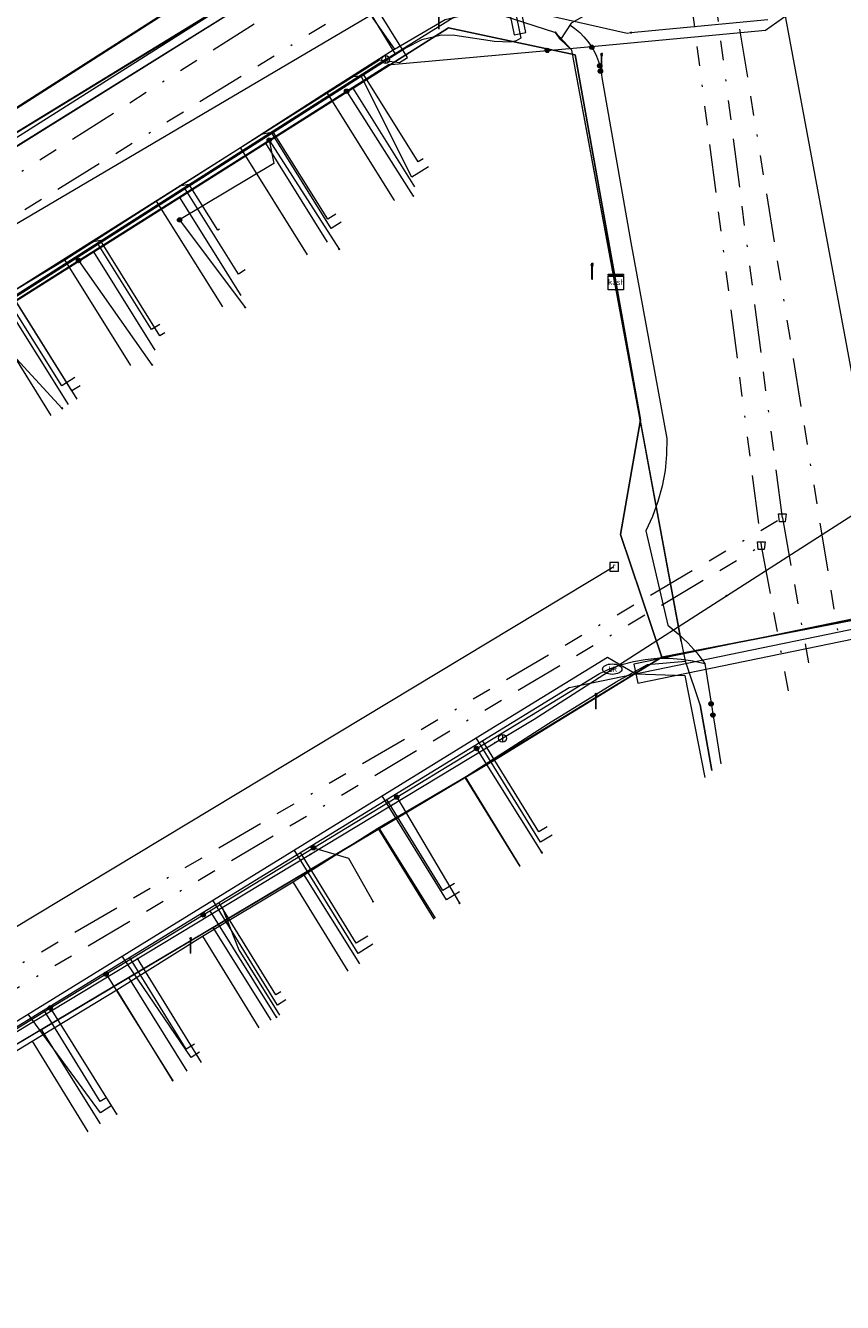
# Model space of a CAD drawing. Header units: metres. Extents: x 151922 to 154458, y 463415 to 464223.
# Tile 32 of 164: x 152476 to 152518, y 463786 to 463852. Entities that reach past the tile are written whole.
import ezdxf
from ezdxf.enums import TextEntityAlignment as Align
from ezdxf.lldxf.tags import DXFTag

# ---------------------------------------------------------------- set-up
doc = ezdxf.new("R2010")
doc.units = ezdxf.units.M
doc.linetypes.add('RI-OVERIG-SO', pattern=[17, 5, -2, 2, -2, 0, -2, 2, -2])
doc.layers.get('0').update_dxf_attribs({"lineweight": 9})
for name, color, linetype, lineweight in [('B-PV-KL-DATA-G', 90, 'KL-DATA-SO', 9), ('B-PV-KL-DATA_HULPSTUK-S', 90, 'Continuous', 9), ('B-PV-KL-DATA_KABELBED-G', 90, 'Continuous', 9), ('B-PV-KL-DATA_MANTELBUIS-G', 90, 'Continuous', 9), ('B-PV-KL-ET_HS-G', 10, 'KL-HS-SO', 9), ('B-PV-KL-ET_LS-G', 190, 'KL-LS-SO', 9), ('B-PV-KL-ET_LS-S', 190, 'Continuous', 9), ('B-PV-KL-ET_LS_MANTELBUIS-G', 190, 'Continuous', 9), ('B-PV-KL-GAS_HD-G', 30, 'KL-GAS_HD-SO', 9), ('B-PV-KL-GAS_LD-G', 50, 'KL-GAS_LD-SO', 9), ('B-PV-KL-WATER-G', 170, 'KL-WATER-SO', 9), ('B-PV-KL-WATER-S', 170, 'Continuous', 9), ('B-PV-KL-WATER_HULPSTUK-S', 170, 'Continuous', 9), ('B-PV-OG-INFO-G', 7, 'Continuous', 9), ('B-PV-RI-OVERIG_RIOOLPUT_INSPECTIE-S', 10, 'Continuous', 9), ('B-PV-RI-VRIJVERVAL-G', 210, 'RI-OVERIG-SO', 9), ('B-PV-RI-VRIJVERVAL_HULPSTUK-S', 210, 'Continuous', 9)]:
    doc.layers.add(name, color=color, linetype=linetype, lineweight=lineweight)
doc.styles.add('NLCS-ISO', font='txt')
doc.styles.get("Standard").update_dxf_attribs({"font": 'arial.ttf'})
tags = doc.linetypes.add('KL-DATA-SO', pattern='A,4,-1,[101,NLCS.SHX,S=0.5,R=0,X=0,Y=0],-1,4,-1,["D",Standard,S=1,R=0,X=-0.25,Y=-0.5],-1.5', length=12.5).pattern_tags.tags
tags[18] = DXFTag(74, 10)
tags = doc.linetypes.add('KL-GAS_HD-SO', pattern='A,4,-1,[69,NLCS.SHX,S=0.5,R=0,X=0,Y=0],-1,4,-1,["H",Standard,S=1,R=0,X=0,Y=-0.5],-2', length=13).pattern_tags.tags
tags[18] = DXFTag(74, 10)
tags = doc.linetypes.add('KL-GAS_LD-SO', pattern='A,4,-1,[69,NLCS.SHX,S=0.5,R=0,X=0,Y=0],-1,4,-1,["L",Standard,S=1,R=0,X=0.25,Y=-0.5],-2', length=13).pattern_tags.tags
tags[18] = DXFTag(74, 10)
tags = doc.linetypes.add('KL-HS-SO', pattern='A,4,-1,[103,NLCS.SHX,S=0.75,R=0,X=0,Y=0],-1,4,-1,["H",Standard,S=1,R=0,X=0,Y=-0.5],-2', length=13).pattern_tags.tags
tags[18] = DXFTag(74, 10)
tags = doc.linetypes.add('KL-LS-SO', pattern='A,4,-1,[103,NLCS.SHX,S=0.75,R=0,X=0,Y=0],-1,4,-1,["L",Standard,S=1,R=0,X=0,Y=-0.5],-2', length=13).pattern_tags.tags
tags[18] = DXFTag(74, 10)
doc.linetypes.add('KL-WATER-SO', pattern='A,7,-0.5,[168,NLCS.SHX,S=0.75,R=0,X=0.75,Y=0],-2', length=9.5)

# ---------------------------------------------------------------- blocks, each defined once
blk = doc.blocks.new('SKL-WTB_HULP_KAST-SO')
at = {"color": 0, "linetype": 'ByBlock', "lineweight": 18}
for points in [[(-2, 2), (2, 2), (2, 1.68), (-2, 1.68)], [(-2, 1.52), (2, 1.52), (2, -2), (-2, -2)]]:
    blk.add_lwpolyline(points, close=True, dxfattribs=at)
at = {"color": 0, "linetype": 'ByBlock', "lineweight": 18, "style": 'NLCS-ISO'}
blk.add_text('kast', height=1.5, dxfattribs=at).set_placement((0, 0), align=Align.MIDDLE_CENTER)
at = {"color": 0, "linetype": 'ByBlock', "lineweight": 18, "style": 'NLCS-ISO', "flags": 1}
for tag, p in [('TYPE', (2.5, 0)), ('OMSCHRIJVING', (2.5, -3)), ('LABEL', (2.5, -1.5))]:
    blk.add_attdef(tag, p, '', height=1, dxfattribs=at)
blk = doc.blocks.new('SKL-WTB_HULP_OVERIG-SO')
at = {"color": 0, "linetype": 'ByBlock', "lineweight": 18}
for points in [[(-0.14, 0.14), (0.14, -0.14)], [(0.14, 0.14), (-0.14, -0.14)]]:
    blk.add_lwpolyline(points, dxfattribs=at)
at = {"color": 0, "linetype": 'ByBlock', "lineweight": 18, "style": 'NLCS-ISO', "flags": 1}
for tag, p in [('TYPE', (1.5, 0)), ('OMSCHRIJVING', (1.5, -3)), ('LABEL', (1.5, -1.5))]:
    blk.add_attdef(tag, p, '', height=1, dxfattribs=at)
blk = doc.blocks.new('SKL-WTB_HULP_AFSLUITER-SO')
at = {"color": 0, "linetype": 'ByBlock', "lineweight": 18}
blk.add_lwpolyline([(0, 0.8), (0, -0.8)], dxfattribs=at)
blk.add_circle((0, 0), 1, dxfattribs=at)
at = {"color": 0, "linetype": 'ByBlock', "lineweight": 18, "style": 'NLCS-ISO', "flags": 1}
for tag, p in [('TYPE', (1.5, 0)), ('OMSCHRIJVING', (1.5, -3)), ('LABEL', (1.5, -1.5))]:
    blk.add_attdef(tag, p, '', height=1, dxfattribs=at)
blk = doc.blocks.new('SKL-WATER_BRANDKRAAN_BRANDPUT-SO')
at = {"color": 0, "linetype": 'ByBlock', "lineweight": 18}
blk.add_ellipse((0, 0), major_axis=(2.5, 0), ratio=0.54, dxfattribs=at)
at = {"color": 0, "linetype": 'ByBlock', "lineweight": 18, "style": 'NLCS-ISO'}
blk.add_text('bk', height=1.5, dxfattribs=at).set_placement((0.16, 0), align=Align.MIDDLE_CENTER)
blk = doc.blocks.new('SKL-WTB_HULP_MOF-SO')
at = {"linetype": 'ByBlock', "lineweight": 18}
h = blk.add_hatch(color=0, dxfattribs=at)
h.dxf.hatch_style = 1
h.paths.add_polyline_path([(-0.5625, 0, 1), (0.5625, 0, 1)])
at = {"color": 0, "linetype": 'ByBlock', "lineweight": 18}
blk.add_circle((0, 0), 0.5625, dxfattribs=at)
at = {"color": 0, "linetype": 'ByBlock', "lineweight": 18, "style": 'NLCS-ISO', "flags": 1}
for tag, p in [('TYPE', (1.5, 0)), ('OMSCHRIJVING', (1.5, -3)), ('LABEL', (1.5, -1.5))]:
    blk.add_attdef(tag, p, '', height=1, dxfattribs=at)
blk = doc.blocks.new('SRI-HULP_AFVOER_OPVANG-SO')
at = {"color": 0, "linetype": 'ByBlock', "lineweight": 18}
blk.add_lwpolyline([(-0.75, -1), (-1, 1), (1, 1), (0.75, -1)], close=True, dxfattribs=at)
at = {"color": 0, "linetype": 'ByBlock', "lineweight": 18, "style": 'NLCS-ISO', "flags": 1}
for tag, p in [('TYPE', (1.5, 0)), ('OMSCHRIJVING', (1.5, -3)), ('LABEL', (1.5, -1.5))]:
    blk.add_attdef(tag, p, '', height=1, dxfattribs=at)
blk = doc.blocks.new('SKL-ET_LS_MAST-SO')
for p, q in [((-0.05, 2.07), (0.05, 2.07)), ((-0.05, -2), (0.05, -2))]:
    blk.add_line(p, q)
for points in [[(-0.18, 1.76), (-0.22, 1.76), (-0.22, 1.84), (-0.18, 1.84), (-0.18, 1.79)], [(-0.18, 1.49), (-0.22, 1.49), (-0.22, 1.57), (-0.18, 1.57), (-0.18, 1.52)], [(-0.18, 1.79), (-0.05, 1.79)], [(-0.18, 1.76), (-0.05, 1.76)], [(-0.18, 1.52), (-0.05, 1.52)], [(-0.18, 1.49), (-0.05, 1.49)], [(-0.05, -2), (-0.05, 2.07)], [(0.05, -2), (0.05, 2.07)], [(0.18, 1.92), (0.05, 1.92)], [(0.18, 1.89), (0.05, 1.89)], [(0.18, 1.66), (0.05, 1.66)], [(0.18, 1.63), (0.05, 1.63)], [(0.18, 1.39), (0.05, 1.39)], [(0.18, 1.36), (0.05, 1.36)], [(0.18, 1.89), (0.22, 1.89), (0.22, 1.97), (0.18, 1.97), (0.18, 1.92)], [(0.18, 1.63), (0.22, 1.63), (0.22, 1.71), (0.18, 1.71), (0.18, 1.66)], [(0.18, 1.36), (0.22, 1.36), (0.22, 1.44), (0.18, 1.44), (0.18, 1.39)]]:
    blk.add_lwpolyline(points)
blk = doc.blocks.new('SRI-PUT_INSPECTIEPUT_RIOOLPUT-SO')
at = {"color": 0, "linetype": 'ByBlock', "lineweight": 18}
blk.add_lwpolyline([(-1.12, -1.12), (1.12, -1.12), (1.12, 1.12), (-1.12, 1.12)], close=True, dxfattribs=at)
at = {"color": 0, "linetype": 'ByBlock', "lineweight": 18, "style": 'NLCS-ISO'}
blk.add_text('r', height=1.5, dxfattribs=at).set_placement((0, 0.28), align=Align.MIDDLE_CENTER)

msp = doc.modelspace()

# ---------------------------------------------------------------- linework, layer by layer
at = {"layer": 'B-PV-KL-DATA-G', "ltscale": 0.5, "flags": 128}
for points in [[(153877.43, 463906.662), (153877.06, 463906.08), (153874.95, 463902.62), (153874.94, 463898.12), (153871.01, 463892.3), (153856.77, 463870.24), (153856.7, 463870.13), (153854.23, 463866.95), (153851.57, 463865.42), (153848.2, 463864.06), (153847.02, 463863.94), (153844.66, 463863.83), (153841.62, 463864.6), (153837.27, 463866.22), (153836.38, 463866.55), (153835.4, 463866.92), (153826.33, 463870.31), (153800.8, 463879.24), (153796.14, 463880.95), (153763.59, 463894.65), (153742.96, 463902.22), (153733.52, 463906.26), (153707.22, 463915.57), (153683.51, 463924.12), (153673.06, 463927.92), (153648.86, 463935.61), (153611.35, 463947.24), (153593.91, 463952.47), (153555.86, 463963.18), (153551.65, 463963.92), (153548.16, 463962.41), (153515.7, 463971.91), (153514.11, 463972.35), (153512.71, 463972.72), (153512.04, 463973.1), (153511.58, 463973.48), (153510.95, 463974.02), (153510.49, 463974.65), (153510.28, 463975.36), (153509.99, 463976.28), (153509.9, 463978.2), (153510.74, 463988.17), (153509.49, 463988.63), (153490.94, 463995.23), (153490.55, 463995.34), (153489.22, 463991.64), (153489.01, 463990.64), (153488.55, 463989.75), (153486.13, 463983.01), (153485.74, 463981.93), (153475.03, 463984.84), (153461.15, 463988.43), (153451.5, 463991.05), (153429.03, 463996.77), (153399.75, 464004.24), (153302.57, 464029.13), (153293.26, 464031.34), (153289.88, 464032.18), (153258.15, 464041), (153240.95, 464043.36), (153235.31, 464044.41), (153206.3, 464052.48), (153200.52, 464054.09), (153192.59, 464056.29), (153164.13, 464061.46), (153155.45, 464063.21), (153154.69, 464063.34), (153148.76, 464064.42), (153140.52, 464065.84), (153139.17, 464066.08), (153133.79, 464064.99), (153127.44, 464066.59), (153127.39, 464066.69), (153127.31, 464066.81), (153127.27, 464067.01), (153127.23, 464067.17), (153127.17, 464067.32), (153127.11, 464067.45), (153126.94, 464067.56), (153126.64, 464067.64), (153126.39, 464067.6), (153126.05, 464067.56), (153125.69, 464067.42), (153125.23, 464066.99), (153085, 464076.1), (153081.44, 464076.04), (153074.8, 464076.99), (153045.54, 464080.22), (153036.62, 464080.2), (152951.91, 464079.96), (152947.52, 464079.15), (152944.88, 464078.96), (152943.88, 464078.89), (152942.88, 464078.81), (152930.01, 464077.88), (152880.98, 464073.28), (152874.3, 464073.75), (152874.09, 464073.76), (152873.11, 464073.64), (152865.09, 464072.7), (152857.12, 464070.4), (152849.6, 464069.01), (152849.6, 464068.4), (152850.98, 464043.3), (152851.01, 464042.43), (152841.99, 464041.6), (152834.16, 464041.02), (152824.23, 464039.81), (152813.36, 464038.61), (152800.26, 464036.41), (152792.27, 464035.19), (152773.17, 464031.63), (152764.19, 464029.82), (152755.51, 464027.89), (152742.85, 464024.92), (152726.67, 464020.3), (152715.42, 464017.02), (152696.33, 464011.49), (152675.4, 464003.4), (152662.1, 463996.3), (152625.3, 463984.05), (152611.36, 463980.89), (152596.35, 463974.21), (152587.23, 463970.11), (152578.47, 463966.04), (152572.37, 463962.96), (152566.27, 463959.95), (152556.2, 463954.95), (152548.37, 463950.99), (152546.26, 463949.77), (152539.39, 463946.05), (152531.36, 463941.5), (152521.16, 463935.41), (152520.61, 463934.89), (152517.27, 463932.71), (152512.41, 463929.35), (152506.36, 463923.2), (152509.95, 463918.86), (152511.27, 463916.2), (152512.18, 463903.27), (152509.34, 463902.7), (152485.33, 463892.91), (152484.34, 463892.46), (152484.42, 463892.22), (152486.36, 463887.87), (152499.34, 463861.11), (152495.13, 463858.41), (152489.27, 463854.78), (152436.75, 463822.68), (152428.41, 463816.85), (152425.25, 463816.2), (152404.26, 463800.73), (152391.26, 463791.13), (152381.61, 463782.44), (152378.03, 463779.76), (152341.53, 463752.67), (152330.76, 463744.01), (152322.89, 463742.36), (152314.733, 463735.813)], [(153877.43, 463906.662), (153877.06, 463906.08), (153874.95, 463902.62), (153874.94, 463898.12), (153871.01, 463892.3), (153856.77, 463870.24), (153856.7, 463870.13), (153854.23, 463866.95), (153851.57, 463865.42), (153848.2, 463864.06), (153847.02, 463863.94), (153844.66, 463863.83), (153841.62, 463864.6), (153837.27, 463866.22), (153836.38, 463866.55), (153835.4, 463866.92), (153826.33, 463870.31), (153800.8, 463879.24), (153796.14, 463880.95), (153763.59, 463894.65), (153742.96, 463902.22), (153733.52, 463906.26), (153707.22, 463915.57), (153683.51, 463924.12), (153673.06, 463927.92), (153648.86, 463935.61), (153611.35, 463947.24), (153593.91, 463952.47), (153555.86, 463963.18), (153551.65, 463963.92), (153548.16, 463962.41), (153515.7, 463971.91), (153514.11, 463972.35), (153512.71, 463972.72), (153512.04, 463973.1), (153511.58, 463973.48), (153510.95, 463974.02), (153510.49, 463974.65), (153510.28, 463975.36), (153509.99, 463976.28), (153509.9, 463978.2), (153510.74, 463988.17), (153509.49, 463988.63), (153490.94, 463995.23), (153490.55, 463995.34), (153489.22, 463991.64), (153489.01, 463990.64), (153488.55, 463989.75), (153486.13, 463983.01), (153485.74, 463981.93), (153475.03, 463984.84), (153461.15, 463988.43), (153451.5, 463991.05), (153429.03, 463996.77), (153399.75, 464004.24), (153302.57, 464029.13), (153293.26, 464031.34), (153289.88, 464032.18), (153258.15, 464041), (153240.95, 464043.36), (153235.31, 464044.41), (153206.3, 464052.48), (153200.52, 464054.09), (153192.59, 464056.29), (153164.13, 464061.46), (153155.45, 464063.21), (153154.69, 464063.34), (153148.76, 464064.42), (153140.52, 464065.84), (153139.17, 464066.08), (153133.79, 464064.99), (153127.44, 464066.59), (153127.39, 464066.69), (153127.31, 464066.81), (153127.27, 464067.01), (153127.23, 464067.17), (153127.17, 464067.32), (153127.11, 464067.45), (153126.94, 464067.56), (153126.64, 464067.64), (153126.39, 464067.6), (153126.05, 464067.56), (153125.69, 464067.42), (153125.23, 464066.99), (153085, 464076.1), (153081.44, 464076.04), (153074.8, 464076.99), (153045.54, 464080.22), (153036.62, 464080.2), (152951.91, 464079.96), (152947.52, 464079.15), (152944.88, 464078.96), (152943.88, 464078.89), (152942.88, 464078.81), (152930.01, 464077.88), (152880.98, 464073.28), (152874.3, 464073.75), (152874.09, 464073.76), (152873.11, 464073.64), (152865.09, 464072.7), (152857.12, 464070.4), (152849.6, 464069.01), (152849.6, 464068.4), (152850.98, 464043.3), (152851.01, 464042.43), (152841.99, 464041.6), (152834.16, 464041.02), (152824.23, 464039.81), (152813.36, 464038.61), (152800.26, 464036.41), (152792.27, 464035.19), (152773.17, 464031.63), (152764.19, 464029.82), (152755.51, 464027.89), (152742.85, 464024.92), (152726.67, 464020.3), (152715.42, 464017.02), (152696.33, 464011.49), (152675.4, 464003.4), (152662.1, 463996.3), (152625.3, 463984.05), (152611.36, 463980.89), (152596.35, 463974.21), (152587.23, 463970.11), (152578.47, 463966.04), (152572.37, 463962.96), (152566.27, 463959.95), (152556.2, 463954.95), (152548.37, 463950.99), (152546.26, 463949.77), (152539.39, 463946.05), (152531.36, 463941.5), (152521.16, 463935.41), (152520.61, 463934.89), (152517.27, 463932.71), (152512.41, 463929.35), (152506.36, 463923.2), (152509.95, 463918.86), (152511.27, 463916.2), (152512.18, 463903.27), (152509.34, 463902.7), (152485.33, 463892.91), (152484.34, 463892.46), (152484.42, 463892.22), (152486.36, 463887.87), (152499.34, 463861.11), (152495.13, 463858.41), (152489.27, 463854.78), (152436.75, 463822.68), (152428.41, 463816.85), (152425.25, 463816.2), (152404.26, 463800.73), (152391.26, 463791.13), (152381.61, 463782.44), (152378.03, 463779.76), (152341.53, 463752.67), (152330.76, 463744.01), (152322.89, 463742.36), (152314.733, 463735.812)], [(153877.43, 463906.662), (153877.06, 463906.08), (153874.95, 463902.62), (153874.94, 463898.12), (153871.01, 463892.3), (153856.7, 463870.13), (153854.23, 463866.95), (153851.57, 463865.42), (153848.2, 463864.06), (153844.66, 463863.83), (153841.62, 463864.6), (153836.38, 463866.55), (153835.4, 463866.92), (153826.33, 463870.31), (153800.8, 463879.24), (153796.14, 463880.95), (153763.59, 463894.65), (153742.96, 463902.22), (153733.52, 463906.26), (153707.22, 463915.57), (153673.06, 463927.92), (153648.86, 463935.61), (153611.35, 463947.24), (153593.91, 463952.47), (153555.86, 463963.18), (153551.65, 463963.92), (153548.16, 463962.41), (153514.11, 463972.35), (153512.71, 463972.72), (153512.04, 463973.1), (153510.95, 463974.02), (153510.49, 463974.65), (153510.28, 463975.36), (153509.99, 463976.28), (153509.9, 463978.2), (153510.74, 463988.17), (153490.94, 463995.23), (153490.55, 463995.34), (153489.22, 463991.64), (153489.01, 463990.64), (153488.55, 463989.75), (153485.74, 463981.93), (153475.03, 463984.84), (153451.5, 463991.05), (153429.03, 463996.77), (153302.57, 464029.13), (153293.26, 464031.34), (153289.88, 464032.18), (153258.15, 464041), (153240.95, 464043.36), (153235.31, 464044.41), (153200.52, 464054.09), (153192.59, 464056.29), (153155.45, 464063.21), (153154.69, 464063.34), (153140.52, 464065.84), (153139.17, 464066.08), (153133.79, 464064.99), (153127.44, 464066.59), (153127.31, 464066.81), (153127.27, 464067.01), (153127.17, 464067.32), (153127.11, 464067.45), (153126.94, 464067.56), (153126.64, 464067.64), (153126.05, 464067.56), (153125.69, 464067.42), (153125.23, 464066.99), (153085, 464076.1), (153081.44, 464076.04), (153074.8, 464076.99), (153045.54, 464080.22), (152951.91, 464079.96), (152947.52, 464079.15), (152944.88, 464078.96), (152942.88, 464078.81), (152930.01, 464077.88), (152880.98, 464073.28), (152874.09, 464073.76), (152873.11, 464073.64), (152865.09, 464072.7), (152857.12, 464070.4), (152849.6, 464069.01), (152850.98, 464043.3), (152851.01, 464042.43), (152841.99, 464041.6), (152834.16, 464041.02), (152824.23, 464039.81), (152813.36, 464038.61), (152800.26, 464036.41), (152792.27, 464035.19), (152773.17, 464031.63), (152764.19, 464029.82), (152755.51, 464027.89), (152742.85, 464024.92), (152715.42, 464017.02), (152696.33, 464011.49), (152675.4, 464003.4), (152662.1, 463996.3), (152625.3, 463984.05), (152611.36, 463980.89), (152587.23, 463970.11), (152578.47, 463966.04), (152566.27, 463959.95), (152556.2, 463954.95), (152548.37, 463950.99), (152546.26, 463949.77), (152539.39, 463946.05), (152531.36, 463941.5), (152521.16, 463935.41), (152520.61, 463934.89), (152517.27, 463932.71), (152512.41, 463929.35), (152506.36, 463923.2), (152509.95, 463918.86), (152511.27, 463916.2), (152512.18, 463903.27), (152509.34, 463902.7), (152484.34, 463892.46), (152484.42, 463892.22), (152486.36, 463887.87), (152499.34, 463861.11), (152489.27, 463854.78), (152436.75, 463822.68), (152428.41, 463816.85), (152425.25, 463816.2), (152391.26, 463791.13), (152381.61, 463782.44), (152378.03, 463779.76), (152341.53, 463752.67), (152330.76, 463744.01), (152327.32, 463743.289)], [(152314.733, 463735.812), (152322.89, 463742.36), (152330.76, 463744.01), (152341.53, 463752.67), (152378.03, 463779.76), (152381.61, 463782.44), (152391.26, 463791.13), (152404.26, 463800.73), (152425.25, 463816.2), (152428.41, 463816.85), (152436.75, 463822.68), (152489.27, 463854.78), (152495.13, 463858.41), (152499.34, 463861.11), (152486.36, 463887.87), (152484.42, 463892.22), (152484.34, 463892.46), (152485.33, 463892.91), (152509.34, 463902.7), (152512.18, 463903.27), (152511.27, 463916.2), (152509.95, 463918.86), (152506.36, 463923.2), (152512.41, 463929.35), (152517.27, 463932.71), (152520.61, 463934.89), (152521.16, 463935.41), (152531.36, 463941.5), (152539.39, 463946.05), (152546.26, 463949.77), (152548.37, 463950.99), (152556.2, 463954.95), (152566.27, 463959.95), (152572.37, 463962.96), (152578.47, 463966.04), (152587.23, 463970.11), (152596.35, 463974.21), (152611.36, 463980.89), (152625.3, 463984.05), (152662.2, 463996.2), (152675.5, 464003.3), (152696.33, 464011.49), (152715.42, 464017.02), (152726.67, 464020.3), (152742.85, 464024.92), (152755.51, 464027.89), (152764.19, 464029.82), (152773.17, 464031.63), (152792.27, 464035.19), (152800.26, 464036.41), (152813.36, 464038.61), (152824.23, 464039.81), (152834.16, 464041.02), (152841.99, 464041.6), (152851.01, 464042.43), (152850.98, 464043.3), (152849.6, 464068.4), (152849.6, 464069.01), (152857.12, 464070.4), (152865.09, 464072.7), (152873.11, 464073.64), (152874.09, 464073.76), (152874.3, 464073.75), (152880.98, 464073.28), (152930.01, 464077.88), (152942.88, 464078.81), (152943.88, 464078.89), (152944.88, 464078.96), (152945.07, 464078.97)], [(152314.733, 463735.812), (152322.89, 463742.36), (152330.76, 463744.01), (152341.53, 463752.67), (152378.03, 463779.76), (152381.61, 463782.44), (152391.26, 463791.13), (152404.26, 463800.73), (152425.25, 463816.2), (152428.41, 463816.85), (152436.75, 463822.68), (152489.27, 463854.78), (152495.13, 463858.41), (152499.34, 463861.11), (152486.36, 463887.87), (152484.42, 463892.22), (152484.34, 463892.46), (152485.33, 463892.91), (152509.34, 463902.7), (152512.18, 463903.27), (152511.27, 463916.2), (152509.95, 463918.86), (152506.36, 463923.2), (152512.41, 463929.35), (152517.27, 463932.71), (152520.61, 463934.89), (152521.16, 463935.41), (152531.36, 463941.5), (152539.39, 463946.05), (152546.26, 463949.77), (152548.37, 463950.99), (152556.2, 463954.95), (152566.27, 463959.95), (152572.37, 463962.96), (152578.47, 463966.04), (152587.23, 463970.11), (152596.35, 463974.21), (152611.36, 463980.89), (152625.3, 463984.05), (152662.2, 463996.2), (152675.5, 464003.3), (152696.33, 464011.49), (152715.42, 464017.02), (152726.67, 464020.3), (152742.85, 464024.92), (152755.51, 464027.89), (152764.19, 464029.82), (152773.17, 464031.63), (152792.27, 464035.19), (152800.26, 464036.41), (152813.36, 464038.61), (152824.23, 464039.81), (152834.16, 464041.02), (152841.99, 464041.6), (152851.01, 464042.43), (152850.98, 464043.3), (152849.6, 464068.4), (152849.6, 464069.01), (152857.12, 464070.4), (152865.09, 464072.7), (152873.11, 464073.64), (152874.09, 464073.76), (152874.3, 464073.75), (152880.98, 464073.28), (152930.01, 464077.88), (152942.88, 464078.81), (152943.88, 464078.89), (152944.88, 464078.96), (152945.07, 464078.97)], [(152327.32, 463743.289), (152330.76, 463744.01), (152341.53, 463752.67), (152381.61, 463782.44), (152391.26, 463791.13), (152404.26, 463800.73), (152425.25, 463816.2), (152428.41, 463816.85), (152436.75, 463822.68), (152495.13, 463858.41), (152499.34, 463861.11), (152486.36, 463887.87), (152484.34, 463892.46), (152485.33, 463892.91), (152509.34, 463902.7), (152512.18, 463903.27), (152511.27, 463916.2), (152509.95, 463918.86), (152506.36, 463923.2), (152512.41, 463929.35), (152517.27, 463932.71), (152520.61, 463934.89), (152521.16, 463935.41), (152531.36, 463941.5), (152539.39, 463946.05), (152546.26, 463949.77), (152548.37, 463950.99), (152566.27, 463959.95), (152572.37, 463962.96), (152578.47, 463966.04), (152587.23, 463970.11), (152611.36, 463980.89), (152625.3, 463984.05), (152662.2, 463996.2), (152675.5, 464003.3), (152696.33, 464011.49), (152726.67, 464020.3), (152742.85, 464024.92), (152755.51, 464027.89), (152764.19, 464029.82), (152773.17, 464031.63), (152792.27, 464035.19), (152800.26, 464036.41), (152813.36, 464038.61), (152824.23, 464039.81), (152834.16, 464041.02), (152841.99, 464041.6), (152851.01, 464042.43), (152849.6, 464068.4), (152849.6, 464069.01), (152857.12, 464070.4), (152865.09, 464072.7), (152874.09, 464073.76), (152874.3, 464073.75), (152880.98, 464073.28), (152930.01, 464077.88), (152943.88, 464078.89), (152944.88, 464078.96), (152945.07, 464078.97)], [(152327.32, 463743.289), (152330.76, 463744.01), (152341.53, 463752.67), (152381.61, 463782.44), (152391.26, 463791.13), (152404.26, 463800.73), (152425.25, 463816.2), (152428.41, 463816.85), (152436.75, 463822.68), (152495.13, 463858.41), (152499.34, 463861.11), (152486.36, 463887.87), (152484.34, 463892.46), (152485.33, 463892.91), (152509.34, 463902.7), (152512.18, 463903.27), (152511.27, 463916.2), (152509.95, 463918.86), (152506.36, 463923.2), (152512.41, 463929.35), (152517.27, 463932.71), (152520.61, 463934.89), (152521.16, 463935.41), (152531.36, 463941.5), (152539.39, 463946.05), (152546.26, 463949.77), (152548.37, 463950.99), (152566.27, 463959.95), (152572.37, 463962.96), (152578.47, 463966.04), (152587.23, 463970.11), (152611.36, 463980.89), (152625.3, 463984.05), (152662.2, 463996.2), (152675.5, 464003.3), (152696.33, 464011.49), (152726.67, 464020.3), (152742.85, 464024.92), (152755.51, 464027.89), (152764.19, 464029.82), (152773.17, 464031.63), (152792.27, 464035.19), (152800.26, 464036.41), (152813.36, 464038.61), (152824.23, 464039.81), (152834.16, 464041.02), (152841.99, 464041.6), (152851.01, 464042.43), (152849.6, 464068.4), (152849.6, 464069.01), (152857.12, 464070.4), (152865.09, 464072.7), (152874.09, 464073.76), (152874.3, 464073.75), (152880.98, 464073.28), (152930.01, 464077.88), (152943.88, 464078.89), (152944.88, 464078.96), (152945.07, 464078.97)], [(152477.309, 463877.846), (152477.809, 463878.157), (152481.727, 463871.972), (152481.854, 463870.996), (152486.946, 463862.682), (152491.909, 463854.919), (152491.97, 463854.838), (152493.507, 463851.98), (152494.604, 463850.415)], [(152520.629, 463861.334), (152519.957, 463860.808), (152503.717, 463851.754), (152503.156, 463850.91)], [(152494.604, 463850.415), (152497.208, 463851.945), (152498.683, 463852.283), (152499.647, 463852.324), (152502.906, 463851.277)], [(152405.974, 463789.084), (152405.54, 463789.659), (152437.147, 463813.504), (152497.389, 463851.501), (152503.911, 463850.124), (152506.013, 463838.403)], [(152473.032, 463829.158), (152469.902, 463834.164), (152497.389, 463851.501), (152503.911, 463850.124), (152506.013, 463838.403)], [(152477.783, 463832.085), (152474.622, 463837.141), (152497.389, 463851.501), (152503.911, 463850.124), (152506.013, 463838.403)], [(152482.265, 463834.889), (152479.094, 463839.961), (152497.389, 463851.501), (152503.911, 463850.124), (152506.013, 463838.403)], [(152486.688, 463837.708), (152483.53, 463842.759), (152497.389, 463851.501), (152503.911, 463850.124), (152506.013, 463838.403)], [(152491.149, 463840.454), (152487.96, 463845.554), (152497.389, 463851.501), (152503.911, 463850.124), (152506.013, 463838.403)], [(152495.64, 463843.306), (152492.46, 463848.392), (152497.389, 463851.501), (152503.911, 463850.124), (152506.013, 463838.403)], [(152498.252, 463812.881), (152502.546, 463815.644), (152506.031, 463817.788), (152507.654, 463818.67), (152509.609, 463818.847), (152509.391, 463819.868), (152503.741, 463850.364), (152502.906, 463851.277)], [(152503.156, 463850.91), (152502.906, 463851.277)], [(152510.962, 463813.205), (152510.365, 463816.595), (152509.609, 463818.847), (152509.391, 463819.868), (152503.741, 463850.364), (152503.156, 463850.91)], [(152491.094, 463848.187), (152492.553, 463849.114), (152494.581, 463850.402), (152494.604, 463850.415)], [(152486.649, 463845.336), (152491.094, 463848.187)], [(152491.094, 463848.187), (152494.566, 463842.635)], [(152482.316, 463842.57), (152486.649, 463845.336)], [(152490.107, 463839.807), (152486.649, 463845.336)], [(152477.597, 463839.551), (152482.316, 463842.57)], [(152482.316, 463842.57), (152485.728, 463837.114)], [(152494.6, 463842.6), (152494.566, 463842.635)], [(152473.433, 463837.04), (152477.597, 463839.551)], [(152481.004, 463834.101), (152477.597, 463839.551)], [(152479.444, 463794.983), (152476.401, 463799.852), (152500, 463813.901), (152508.391, 463819.062), (152506.259, 463825.385), (152507.287, 463831.298), (152506.013, 463838.403)], [(152483.915, 463797.707), (152480.9, 463802.53), (152500, 463813.901), (152508.391, 463819.062), (152506.259, 463825.385), (152507.287, 463831.298), (152506.013, 463838.403)], [(152488.246, 463800.331), (152485.252, 463805.121), (152500, 463813.901), (152508.391, 463819.062), (152506.259, 463825.385), (152507.287, 463831.298), (152506.013, 463838.403)], [(152492.806, 463803.235), (152489.898, 463807.887), (152500, 463813.901), (152508.391, 463819.062), (152506.259, 463825.385), (152507.287, 463831.298), (152506.013, 463838.403)], [(152496.709, 463805.604), (152493.822, 463810.223), (152500, 463813.901), (152508.391, 463819.062), (152506.259, 463825.385), (152507.287, 463831.298), (152506.013, 463838.403)], [(152506.013, 463838.403), (152507.287, 463831.298), (152506.259, 463825.385), (152508.391, 463819.062), (152500, 463813.901), (152498.229, 463812.847), (152501.054, 463808.261)], [(152519.832, 463821.27), (152508.391, 463819.062), (152506.259, 463825.385), (152507.287, 463831.298), (152506.013, 463838.403)], [(152473.433, 463837.04), (152476.882, 463831.522)], [(152519.832, 463821.27), (152508.391, 463819.062), (152500, 463813.901), (152449.206, 463783.662), (152428.029, 463767.571), (152428.68, 463766.716)], [(152493.736, 463810.244), (152498.252, 463812.881)], [(152501.083, 463808.284), (152498.252, 463812.881)], [(152489.366, 463807.478), (152493.736, 463810.244)], [(152493.736, 463810.244), (152496.624, 463805.552)], [(152484.695, 463804.677), (152489.366, 463807.478)], [(152492.204, 463802.87), (152489.366, 463807.478)], [(152480.274, 463801.903), (152484.695, 463804.677)], [(152484.695, 463804.677), (152487.611, 463799.941)], [(152475.906, 463799.252), (152480.274, 463801.903)], [(152483.146, 463797.235), (152480.274, 463801.903)], [(152471.365, 463796.479), (152475.906, 463799.252)], [(152475.906, 463799.252), (152478.786, 463794.577)]]:
    msp.add_lwpolyline(points, dxfattribs=at)
at = {"layer": 'B-PV-KL-DATA_KABELBED-G', "ltscale": 0.5, "flags": 128}
for points in [[(152417.331, 463809.09), (152417.741, 463809.512), (152425.7, 463815.5), (152428.8, 463815.8), (152435.4, 463820.6), (152490.8, 463855.2), (152499.3, 463860.7), (152484.645, 463891.615), (152510.45, 463902.537), (152512.1, 463903), (152511.142, 463915.959), (152508.8, 463919.5), (152505.9, 463922.7), (152509.7, 463925.9), (152516.9, 463932.6), (152536.678, 463943.418), (152560.792, 463956.802), (152566.33, 463959.416), (152602.595, 463975.8), (152610.619, 463979.458)], [(152404.933, 463800.007), (152425.7, 463815.5), (152428.8, 463815.8), (152435.4, 463820.6), (152439.4, 463823.2), (152490.8, 463855.2), (152499.3, 463860.7), (152484.645, 463891.615), (152510.45, 463902.537), (152512.1, 463903), (152511.142, 463915.959), (152508.8, 463919.5), (152505.9, 463922.7), (152509.7, 463925.9)], [(152417.331, 463809.09), (152417.741, 463809.512), (152425.7, 463815.5), (152428.8, 463815.8), (152435.4, 463820.6), (152490.8, 463855.2), (152499.3, 463860.7), (152484.645, 463891.615), (152510.45, 463902.537), (152512.1, 463903), (152511.142, 463915.959), (152508.8, 463919.5), (152505.9, 463922.7), (152509.7, 463925.9)], [(152417.331, 463809.09), (152417.741, 463809.512), (152425.7, 463815.5), (152428.8, 463815.8), (152435.4, 463820.6), (152490.8, 463855.2), (152499.3, 463860.7), (152484.645, 463891.615), (152510.45, 463902.537), (152512.1, 463903), (152511.142, 463915.959), (152508.8, 463919.5), (152505.9, 463922.7), (152509.7, 463925.9)], [(152339.13, 463750.91), (152339.51, 463750.66), (152339.97, 463750.9), (152357.22, 463763.96), (152391.79, 463790.16), (152393.71, 463791.7), (152404.94, 463800.01), (152417.75, 463809.51), (152425.71, 463815.5), (152428.81, 463815.8), (152435.41, 463820.6), (152439.41, 463823.2), (152490.81, 463855.2), (152499.31, 463860.7), (152484.65, 463891.61)], [(152504.75, 463850.554), (152513.724, 463851.387), (152521.919, 463857.186), (152522.167, 463857.362), (152524.161, 463857.564), (152524.244, 463856.786), (152524.338, 463855.9), (152524.5, 463854.377), (152525.051, 463848.927), (152525.1, 463848.438), (152526.34, 463836.16), (152526.34, 463836.16), (152527.243, 463827.219)], [(152503.911, 463850.124), (152497.389, 463851.501), (152492.46, 463848.392)], [(152503.649, 463851.657), (152503.907, 463851.477), (152504.148, 463851.276), (152504.37, 463851.053), (152504.572, 463850.812), (152504.752, 463850.554)], [(152446.83, 463819.636), (152451.883, 463822.826), (152455.744, 463825.264), (152462.47, 463829.512), (152465.204, 463831.238), (152469.9, 463834.203), (152473.323, 463836.365), (152478.306, 463839.511), (152488.138, 463845.72), (152492.132, 463848.242), (152494.325, 463849.627), (152494.421, 463849.61), (152500, 463850.12), (152504.75, 463850.554)], [(152506.013, 463838.403), (152503.911, 463850.124)], [(152504.752, 463850.554), (152504.895, 463850.306), (152505.017, 463850.048), (152505.118, 463849.781), (152505.197, 463849.507), (152505.254, 463849.227), (152505.288, 463848.943), (152506.781, 463840.438), (152508.636, 463830.332), (152508.628, 463829.509), (152508.55, 463828.689), (152508.402, 463827.879), (152508.186, 463827.085), (152507.902, 463826.312), (152507.554, 463825.566), (152508.701, 463820.699), (152509.232, 463820.264), (152509.727, 463819.788), (152510.182, 463819.274), (152510.594, 463818.725)], [(152492.46, 463848.392), (152487.96, 463845.554)], [(152492.132, 463848.242), (152495.564, 463842.836)], [(152495.64, 463843.306), (152492.46, 463848.392)], [(152488.138, 463845.72), (152488.374, 463844.506), (152483.514, 463841.604)], [(152487.96, 463845.554), (152483.53, 463842.759)], [(152491.149, 463840.454), (152487.96, 463845.554)], [(152488.138, 463845.72), (152491.747, 463840.097)], [(152483.53, 463842.759), (152479.094, 463839.961)], [(152486.688, 463837.708), (152483.53, 463842.759)], [(152483.514, 463841.604), (152486.893, 463837.086)], [(152479.094, 463839.961), (152474.622, 463837.141)], [(152478.306, 463839.511), (152482.088, 463834.132)], [(152482.265, 463834.889), (152479.094, 463839.961)], [(152508.391, 463819.062), (152506.259, 463825.385), (152507.287, 463831.298), (152506.013, 463838.403)], [(152477.783, 463832.085), (152474.622, 463837.141)], [(152473.323, 463836.365), (152477.461, 463831.884)], [(152507.554, 463825.566), (152508.701, 463820.699)], [(152508.391, 463819.062), (152519.833, 463821.271)], [(152448.175, 463783.055), (152451.722, 463785.603), (152456.817, 463788.764), (152457.807, 463789.367), (152462.389, 463792.158), (152473.484, 463798.918), (152476.736, 463800.899), (152484.734, 463805.766), (152485.073, 463805.973), (152490.422, 463809.228), (152494.715, 463811.841), (152500, 463815.057), (152501.661, 463816.068), (152505.177, 463818.213), (152505.741, 463818.466), (152506.324, 463818.672), (152506.922, 463818.829), (152507.531, 463818.938), (152508.146, 463818.996), (152508.764, 463819.003), (152509.381, 463818.961), (152509.992, 463818.868), (152510.594, 463818.725)], [(152508.391, 463819.062), (152498.229, 463812.847)], [(152510.594, 463818.725), (152511.42, 463813.556)], [(152498.833, 463814.346), (152502.198, 463808.97)], [(152498.229, 463812.847), (152493.822, 463810.223)], [(152498.229, 463812.847), (152501.054, 463808.261)], [(152494.715, 463811.841), (152497.952, 463806.37)], [(152493.822, 463810.223), (152489.898, 463807.887)], [(152496.709, 463805.604), (152493.822, 463810.223)], [(152490.422, 463809.228), (152492.225, 463808.687), (152493.491, 463806.445)], [(152489.898, 463807.887), (152485.252, 463805.121)], [(152492.806, 463803.235), (152489.898, 463807.887)], [(152484.734, 463805.766), (152485.073, 463805.973), (152488.504, 463800.491)], [(152485.252, 463805.121), (152480.9, 463802.53)], [(152488.246, 463800.331), (152485.252, 463805.121)], [(152480.9, 463802.53), (152476.401, 463799.852)], [(152479.721, 463802.714), (152483.15, 463797.237)], [(152483.915, 463797.707), (152480.9, 463802.53)], [(152476.846, 463800.965), (152480.271, 463795.493)], [(152476.401, 463799.852), (152471.689, 463797.047)], [(152479.444, 463794.983), (152476.401, 463799.852)]]:
    msp.add_lwpolyline(points, dxfattribs=at)
at = {"layer": 'B-PV-KL-DATA_MANTELBUIS-G', "ltscale": 0.5, "flags": 128}
for points in [[(152509.391, 463819.869), (152503.741, 463850.364)], [(152507.554, 463825.566), (152508.701, 463820.699)], [(152510.365, 463816.595), (152510.962, 463813.205)]]:
    msp.add_lwpolyline(points, dxfattribs=at)
at = {"layer": 'B-PV-KL-ET_HS-G', "ltscale": 0.5, "flags": 128}
for points in [[(152561.557, 463879.027), (152555.285, 463877.993), (152537.73, 463876.292), (152525.93, 463875.842), (152516.315, 463874.952), (152513.732, 463872.418), (152509.892, 463869.028), (152502.268, 463863.315), (152500, 463861.913), (152494.128, 463858.227), (152490.832, 463857.464), (152464.353, 463840.531), (152457.63, 463836.214), (152442.157, 463825.657), (152430.635, 463818.237), (152371.892, 463773.811), (152342.348, 463751.539), (152334.378, 463745.284), (152332.879, 463744.993), (152331.353, 463744.996), (152329.855, 463745.294), (152328.444, 463745.875), (152327.17, 463746.717), (152314.733, 463760.537)], [(152562.282, 463878.543), (152561.547, 463878.975), (152555.291, 463877.943), (152537.733, 463876.242), (152525.933, 463875.792), (152516.337, 463874.904), (152513.766, 463872.381), (152509.924, 463868.989), (152502.296, 463863.274), (152500, 463861.854), (152494.147, 463858.18), (152490.852, 463857.417), (152464.38, 463840.489), (152457.658, 463836.172), (152442.185, 463825.615), (152430.664, 463818.196), (152371.922, 463773.771), (152342.378, 463751.499), (152334.408, 463745.244), (152333.091, 463744.753), (152331.703, 463744.518), (152330.297, 463744.548), (152328.921, 463744.843), (152327.625, 463745.391), (152326.455, 463746.174), (152314.733, 463758.758)]]:
    msp.add_lwpolyline(points, dxfattribs=at)
at = {"layer": 'B-PV-KL-ET_LS-G', "ltscale": 0.5, "flags": 128}
for points in [[(152494.432, 463871.086), (152498.947, 463861.449), (152501.118, 463850.976), (152500.879, 463850.843), (152500.575, 463850.769), (152499.748, 463850.806), (152497.711, 463851.114), (152497.015, 463851.126), (152496.012, 463850.884), (152495.201, 463850.475), (152446.185, 463819.213), (152435.33, 463812.008), (152431.299, 463809.122)], [(152496.079, 463844.76), (152495.825, 463844.601), (152493.021, 463849.085)], [(152491.581, 463841.909), (152491.157, 463841.644), (152488.363, 463846.113)], [(152486.897, 463839.024), (152486.558, 463838.812), (152483.808, 463843.209)], [(152482.493, 463836.211), (152482.069, 463835.946), (152479.318, 463840.345)], [(152478.118, 463833.474), (152477.44, 463833.05), (152474.714, 463837.409)], [(152365.887, 463716.616), (152367.166, 463721.613), (152399.188, 463746.375), (152404.266, 463750), (152449.761, 463784.461), (152458.734, 463789.949), (152503.605, 463817.497), (152519.117, 463820.688)], [(152502.465, 463810.309), (152502.039, 463810.047), (152499.14, 463814.756)], [(152497.693, 463807.385), (152497.097, 463807.018), (152494.199, 463811.723)], [(152493.226, 463804.674), (152492.63, 463804.307), (152489.746, 463808.989)], [(152488.733, 463801.806), (152488.477, 463801.648), (152485.545, 463806.411)], [(152484.279, 463799.106), (152483.853, 463798.844), (152480.937, 463803.581)], [(152479.764, 463796.355), (152479.423, 463796.145), (152476.516, 463800.866)]]:
    msp.add_lwpolyline(points, dxfattribs=at)
at = {"layer": 'B-PV-KL-ET_LS_MANTELBUIS-G', "ltscale": 0.5, "flags": 128}
for points in [[(152501.364, 463851.266), (152499.619, 463859.687), (152499.031, 463859.565), (152500.776, 463851.144), (152501.364, 463851.266)], [(152519.957, 463821.371), (152506.942, 463818.694), (152507.143, 463817.715), (152518.277, 463820.005)]]:
    msp.add_lwpolyline(points, dxfattribs=at)
at = {"layer": 'B-PV-KL-GAS_HD-G', "ltscale": 0.5, "flags": 128}
msp.add_lwpolyline([(152523.681, 463935.866), (152524.866, 463933.789), (152502.108, 463920.808), (152506.884, 463891.887), (152510.718, 463873.755), (152520.394, 463821.727)], dxfattribs=at)
at = {"layer": 'B-PV-KL-GAS_LD-G', "ltscale": 0.5, "flags": 128}
for points in [[(152494.855, 463849.72), (152495.261, 463849.972), (152491.622, 463855.833), (152498.82, 463860.344)], [(152346.268, 463740.948), (152346.97, 463741.468), (152347.564, 463746.676), (152349.351, 463748.063), (152356.411, 463753.358), (152360.959, 463756.777), (152436.047, 463813.426), (152493.827, 463849.859), (152494.855, 463849.72)], [(152496.344, 463844.336), (152495.496, 463843.806), (152492.872, 463849.021), (152492.431, 463848.979)], [(152491.846, 463841.485), (152491.337, 463841.167), (152488.251, 463846.106), (152487.722, 463846.009)], [(152485.581, 463841.128), (152485.496, 463841.075), (152484.018, 463843.438), (152483.491, 463843.342)], [(152482.758, 463835.787), (152482.504, 463835.628), (152479.43, 463840.544), (152478.901, 463840.447)], [(152478.383, 463833.05), (152477.959, 463832.785), (152474.895, 463837.685), (152474.198, 463837.482)], [(152365.36, 463715.997), (152367.167, 463721.614), (152409.117, 463754.012), (152413.546, 463757.412), (152449.519, 463784.78), (152456.239, 463788.652), (152498.804, 463814.893), (152505.575, 463819.062), (152507.042, 463818.204), (152509.564, 463818.114), (152510.601, 463812.859)], [(152502.727, 463809.883), (152502.129, 463809.515), (152498.804, 463814.893)], [(152497.955, 463806.959), (152497.273, 463806.539), (152493.955, 463811.904)], [(152493.488, 463804.248), (152492.722, 463803.776), (152489.433, 463809.116)], [(152488.995, 463801.38), (152488.569, 463801.118), (152485.237, 463806.53)], [(152484.541, 463798.68), (152484.115, 463798.418), (152480.549, 463803.64)], [(152480.026, 463795.929), (152479.429, 463795.561), (152475.708, 463800.655)]]:
    msp.add_lwpolyline(points, dxfattribs=at)
at = {"layer": 'B-PV-KL-WATER-G', "ltscale": 0.5, "flags": 128}
for points in [[(152436.675, 463818.783), (152502.239, 463857.409)], [(152494.639, 463850.185), (152491.102, 463855.977)], [(152490.416, 463855.543), (152438.098, 463822.428), (152359.766, 463763.572), (152358.409, 463762.723)], [(152494.639, 463850.185), (152499.069, 463852.954), (152506.59, 463851.241), (152506.785, 463851.264)], [(152506.785, 463851.264), (152513.854, 463851.932)], [(152494.142, 463849.874), (152494.639, 463850.185)], [(152494.142, 463849.874), (152445.967, 463819.164)], [(152474.931, 463837.628), (152478.224, 463832.361)], [(152511.721, 463822.217), (152518.901, 463826.819)], [(152505.905, 463823.706), (152451.547, 463790.966)], [(152505.825, 463818.439), (152511.721, 463822.217)], [(152500.168, 463814.874), (152501.795, 463815.856), (152505.825, 463818.439)], [(152431.983, 463770.604), (152453.518, 463786.708), (152500.168, 463814.874)], [(152485.709, 463806.144), (152486.578, 463803.97), (152488.661, 463800.587)], [(152481.337, 463803.504), (152481.466, 463803.29), (152484.632, 463798.149)]]:
    msp.add_lwpolyline(points, dxfattribs=at)
at = {"layer": 'B-PV-OG-INFO-G', "ltscale": 0.5, "flags": 128}
for points in [[(152509.39, 463819.87), (152503.74, 463850.365)], [(152510.365, 463816.595), (152510.962, 463813.205)]]:
    msp.add_lwpolyline(points, dxfattribs=at)
at = {"layer": 'B-PV-RI-VRIJVERVAL-G', "ltscale": 0.5, "flags": 128}
for points in [[(152509.63, 463868.41), (152517.6, 463819.455)], [(152509.15, 463865.53), (152440.04, 463821.67)], [(152508.65, 463862.55), (152440.69, 463820.63)], [(152508.65, 463862.55), (152513.51, 463824.8)], [(152514.6, 463826.24), (152509.853, 463863.059)], [(152448.43, 463787.49), (152514.6, 463826.24)], [(152514.6, 463826.24), (152516.067, 463818.095)], [(152449.22, 463786.6), (152513.51, 463824.8)], [(152513.51, 463824.8), (152514.951, 463817.025)]]:
    msp.add_lwpolyline(points, dxfattribs=at)

# ---------------------------------------------------------------- block references
at = {"layer": 'B-PV-KL-DATA_HULPSTUK-S', "xscale": 0.2, "yscale": 0.2, "zscale": 0.2}
for name, p in [('SKL-WTB_HULP_OVERIG-SO', (152502.906, 463851.277)), ('SKL-WTB_HULP_OVERIG-SO', (152503.156, 463850.91)), ('SKL-WTB_HULP_MOF-SO', (152504.774, 463850.507)), ('SKL-WTB_HULP_OVERIG-SO', (152504.75, 463850.554)), ('SKL-WTB_HULP_OVERIG-SO', (152504.75, 463850.554)), ('SKL-WTB_HULP_OVERIG-SO', (152504.752, 463850.554)), ('SKL-WTB_HULP_OVERIG-SO', (152504.752, 463850.554)), ('SKL-WTB_HULP_MOF-SO', (152502.478, 463850.346)), ('SKL-WTB_HULP_MOF-SO', (152505.186, 463849.55)), ('SKL-WTB_HULP_MOF-SO', (152505.221, 463849.275)), ('SKL-WTB_HULP_MOF-SO', (152492.132, 463848.242)), ('SKL-WTB_HULP_OVERIG-SO', (152492.132, 463848.242)), ('SKL-WTB_HULP_MOF-SO', (152488.138, 463845.72)), ('SKL-WTB_HULP_OVERIG-SO', (152488.138, 463845.72)), ('SKL-WTB_HULP_OVERIG-SO', (152488.138, 463845.72)), ('SKL-WTB_HULP_OVERIG-SO', (152495.564, 463842.836)), ('SKL-WTB_HULP_MOF-SO', (152483.514, 463841.604)), ('SKL-WTB_HULP_OVERIG-SO', (152483.514, 463841.604)), ('SKL-WTB_HULP_OVERIG-SO', (152483.514, 463841.604)), ('SKL-WTB_HULP_OVERIG-SO', (152491.747, 463840.096)), ('SKL-WTB_HULP_MOF-SO', (152478.306, 463839.511)), ('SKL-WTB_HULP_OVERIG-SO', (152478.306, 463839.511)), ('SKL-WTB_HULP_KAST-SO', (152506.013, 463838.403)), ('SKL-WTB_HULP_OVERIG-SO', (152486.893, 463837.086)), ('SKL-WTB_HULP_OVERIG-SO', (152482.088, 463834.132)), ('SKL-WTB_HULP_OVERIG-SO', (152477.461, 463831.884)), ('SKL-WTB_HULP_OVERIG-SO', (152510.594, 463818.725)), ('SKL-WTB_HULP_OVERIG-SO', (152510.594, 463818.725)), ('SKL-WTB_HULP_OVERIG-SO', (152510.594, 463818.725)), ('SKL-WTB_HULP_MOF-SO', (152510.926, 463816.65)), ('SKL-WTB_HULP_MOF-SO', (152511.018, 463816.071)), ('SKL-WTB_HULP_MOF-SO', (152498.833, 463814.346)), ('SKL-WTB_HULP_OVERIG-SO', (152498.833, 463814.346)), ('SKL-WTB_HULP_MOF-SO', (152494.715, 463811.841)), ('SKL-WTB_HULP_OVERIG-SO', (152494.715, 463811.841)), ('SKL-WTB_HULP_MOF-SO', (152490.422, 463809.228)), ('SKL-WTB_HULP_OVERIG-SO', (152490.422, 463809.228)), ('SKL-WTB_HULP_OVERIG-SO', (152502.198, 463808.97)), ('SKL-WTB_HULP_OVERIG-SO', (152493.491, 463806.445)), ('SKL-WTB_HULP_MOF-SO', (152484.733, 463805.766)), ('SKL-WTB_HULP_OVERIG-SO', (152497.952, 463806.37)), ('SKL-WTB_HULP_OVERIG-SO', (152484.734, 463805.766)), ('SKL-WTB_HULP_MOF-SO', (152479.721, 463802.714)), ('SKL-WTB_HULP_OVERIG-SO', (152479.721, 463802.714)), ('SKL-WTB_HULP_MOF-SO', (152476.846, 463800.965)), ('SKL-WTB_HULP_OVERIG-SO', (152476.846, 463800.965)), ('SKL-WTB_HULP_OVERIG-SO', (152488.504, 463800.491)), ('SKL-WTB_HULP_OVERIG-SO', (152483.15, 463797.237)), ('SKL-WTB_HULP_OVERIG-SO', (152480.271, 463795.493))]:
    msp.add_blockref(name, p, dxfattribs=at)
at = {"layer": 'B-PV-KL-ET_LS-S', "xscale": 0.2, "yscale": 0.2, "zscale": 0.2}
for p in [(152496.899, 463851.86), (152505.282, 463849.796), (152504.793, 463838.957), (152504.989, 463816.789), (152484.09, 463804.191)]:
    msp.add_blockref('SKL-ET_LS_MAST-SO', p, dxfattribs=at)
at = {"layer": 'B-PV-KL-WATER-S', "xscale": 0.2, "yscale": 0.2, "zscale": 0.2}
msp.add_blockref('SKL-WATER_BRANDKRAAN_BRANDPUT-SO', (152505.825, 463818.439), dxfattribs=at)
at = {"layer": 'B-PV-KL-WATER_HULPSTUK-S', "xscale": 0.2, "yscale": 0.2, "zscale": 0.2}
for name, p in [('SKL-WTB_HULP_OVERIG-SO', (152506.785, 463851.264)), ('SKL-WTB_HULP_AFSLUITER-SO', (152494.142, 463849.874)), ('SKL-WTB_HULP_OVERIG-SO', (152492.863, 463849.059)), ('SKL-WTB_HULP_OVERIG-SO', (152488.401, 463846.215)), ('SKL-WTB_HULP_OVERIG-SO', (152483.486, 463843.082)), ('SKL-WTB_HULP_OVERIG-SO', (152479.735, 463840.691)), ('SKL-WTB_HULP_OVERIG-SO', (152511.721, 463822.217)), ('SKL-WTB_HULP_AFSLUITER-SO', (152500.168, 463814.874)), ('SKL-WTB_HULP_OVERIG-SO', (152499.783, 463814.641)), ('SKL-WTB_HULP_OVERIG-SO', (152494.501, 463811.452)), ('SKL-WTB_HULP_OVERIG-SO', (152490.242, 463808.881)), ('SKL-WTB_HULP_OVERIG-SO', (152485.709, 463806.144)), ('SKL-WTB_HULP_OVERIG-SO', (152481.337, 463803.504)), ('SKL-WTB_HULP_OVERIG-SO', (152476.885, 463800.816))]:
    msp.add_blockref(name, p, dxfattribs=at)
at = {"layer": 'B-PV-RI-OVERIG_RIOOLPUT_INSPECTIE-S', "xscale": 0.2, "yscale": 0.2, "zscale": 0.2}
msp.add_blockref('SRI-PUT_INSPECTIEPUT_RIOOLPUT-SO', (152505.923, 463823.709), dxfattribs=at)
at = {"layer": 'B-PV-RI-VRIJVERVAL_HULPSTUK-S', "xscale": 0.2, "yscale": 0.2, "zscale": 0.2}
for p in [(152514.6, 463826.24), (152513.51, 463824.8)]:
    msp.add_blockref('SRI-HULP_AFVOER_OPVANG-SO', p, dxfattribs=at)

doc.saveas('drawing.dxf')
